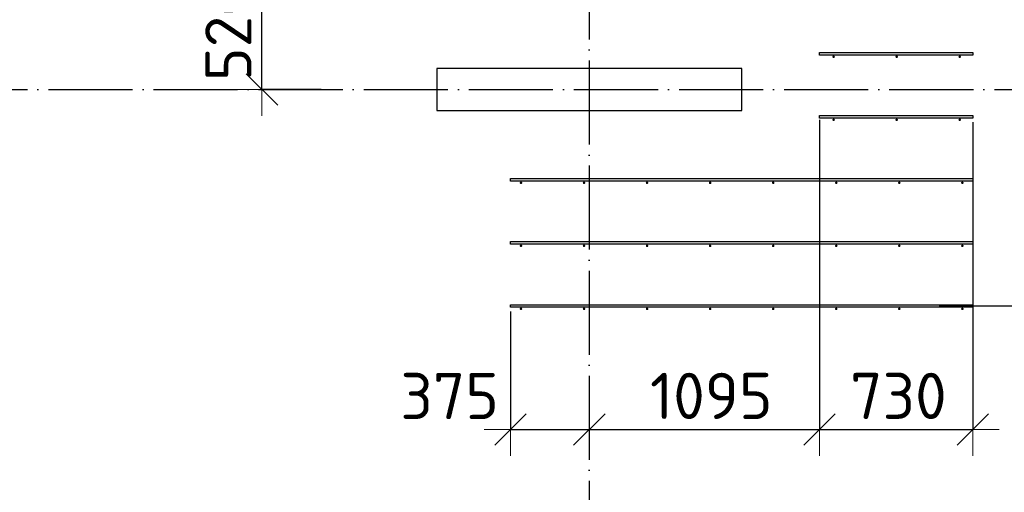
# Model space of a CAD drawing. Header units: millimetres. Extents: x 13527 to 139154, y -122592 to 61893.
# Tile 119 of 128: x 108070 to 112755, y 34783 to 37032. Entities that reach past the tile are written whole.
import ezdxf

# ---------------------------------------------------------------- set-up
doc = ezdxf.new("R2010")
doc.units = ezdxf.units.MM
doc.header["$PDMODE"] = 65
for name, pattern in [('______11', [500, 400, -50, 0, -50]), ('______2', [270, 200, -70]), ('______5', [1100, 800, -100, 100, -100])]:
    doc.linetypes.add(name, pattern=pattern)
for name, color, linetype, lineweight in [('Арм.стержн. Доп. арматура', 180, 'Continuous', 35), ('Колонна (2)', 7, 'Continuous', 35), ('Размерная линия_ общее', 7, 'Continuous', 13), ('Стена_ общее', 7, 'Continuous', 35)]:
    doc.layers.add(name, color=color, linetype=linetype, lineweight=lineweight)
doc.layers.add('Осевая линия_ общее', color=7, linetype='______5', lineweight=13, true_color=0xa0a0a0)
doc.styles.add('ISOCPEUR', font='ISOCPEUR')
doc.dimstyles.new('DIMSTYLE_3', dxfattribs={"dimtxt": 220, "dimasz": 250, "dimexe": 0, "dimexo": 0, "dimgap": 110, "dimtad": 2, "dimdec": 0, "dimrnd": 5, "dimzin": 12, "dimdsep": 46, "dimtxsty": 'ISOCPEUR', "dimblk1": 'ALL_ML_STRICH', "dimblk2": 'ALL_ML_STRICH', "dimsah": 1, "dimcen": 0, "dimclrd": 7, "dimclre": 256, "dimclrt": 7, "dimadec": 0, "dimazin": 0, "dimtfac": 1, "dimtdec": 0, "dimtix": 1, "dimtmove": 2, "dimatfit": 3, "dimfxl": 0, "dimtvp": 1.2, "dimtzin": 0, "dimlwd": 0, "dimlwe": -3, "dimarcsym": 0})
doc.dimstyles.new('DIMSTYLE_5', dxfattribs={"dimtxt": 220, "dimasz": 250, "dimexe": 0, "dimexo": 0, "dimgap": 110, "dimtad": 2, "dimdec": 0, "dimrnd": 5, "dimzin": 12, "dimdsep": 46, "dimtxsty": 'ISOCPEUR', "dimblk1": 'ALL_ML_STRICH', "dimblk2": 'ALL_ML_STRICH', "dimsah": 1, "dimcen": 0, "dimclrd": 7, "dimclre": 256, "dimclrt": 7, "dimadec": 0, "dimazin": 0, "dimtfac": 1, "dimtdec": 0, "dimtix": 1, "dimtmove": 2, "dimatfit": 3, "dimfxl": 0, "dimtzin": 0, "dimlwd": 0, "dimlwe": -3, "dimarcsym": 0})

# ---------------------------------------------------------------- blocks, each defined once
blk = doc.blocks.new('ALL_ML_STRICH')
at = {"color": 0, "linetype": 'ByBlock', "lineweight": -2}
for p, q in [((0, -0.5), (0, 0.5)), ((-0.3, -0.3), (0.3, 0.3)), ((-1, 0), (0.5, 0))]:
    blk.add_line(p, q, dxfattribs=at)
blk = doc.blocks.new('*D489')
at = {"layer": 'DEFPOINTS', "color": 7, "linetype": 'Continuous', "lineweight": 13, "transparency": 33554687}
for p in [(109734, 37220), (109222.7, 36700), (109524, 36700)]:
    blk.add_point(p, dxfattribs=at)
at = {"layer": 'Размерная линия_ общее', "color": 253, "linetype": 'Continuous', "lineweight": -2, "true_color": 0xa0a0a0, "transparency": 33554687}
for p, q in [((109714, 37220), (109222.7, 37220)), ((109504, 36700), (109222.7, 36700))]:
    blk.add_line(p, q, dxfattribs=at)
at = {"layer": 'Размерная линия_ общее', "color": 7, "linetype": 'Continuous', "lineweight": -2, "transparency": 33554687}
blk.add_line((109222.7, 36700), (109222.7, 37220), dxfattribs=at)
at = {"layer": 'Размерная линия_ общее', "color": 7, "linetype": 'Continuous', "lineweight": 13, "transparency": 33554687, "xscale": 250, "yscale": 250, "zscale": 250}
for p, rotation in [((109222.7, 37220), 90), ((109222.7, 36700), 270)]:
    blk.add_blockref('ALL_ML_STRICH', p, dxfattribs=dict(at, rotation=rotation))
at = {"layer": 'Размерная линия_ общее', "color": 7, "linetype": 'Continuous', "lineweight": 13, "transparency": 33554687, "insert": (109062.7, 36971), "char_height": 220, "width": 660, "attachment_point": 5, "rotation": 90, "style": 'ISOCPEUR'}
blk.add_mtext('\\A1;{520}', dxfattribs=at)
blk = doc.blocks.new('*D492')
at = {"layer": 'DEFPOINTS', "color": 7, "linetype": 'Continuous', "lineweight": 13, "transparency": 33554687}
for p in [(110405, 35664), (110780, 35092.4), (110405, 35082)]:
    blk.add_point(p, dxfattribs=at)
at = {"layer": 'Размерная линия_ общее', "color": 253, "linetype": 'Continuous', "lineweight": -2, "true_color": 0xa0a0a0, "transparency": 33554687}
for p, q in [((110405, 35644), (110405, 35082)), ((110780, 35082), (110780, 35082))]:
    blk.add_line(p, q, dxfattribs=at)
at = {"layer": 'Размерная линия_ общее', "color": 7, "linetype": 'Continuous', "lineweight": -2, "transparency": 33554687}
blk.add_line((110405, 35082), (110780, 35082), dxfattribs=at)
at = {"layer": 'Размерная линия_ общее', "color": 7, "linetype": 'Continuous', "lineweight": 13, "transparency": 33554687, "xscale": 250, "yscale": 250, "zscale": 250, "rotation": 180}
blk.add_blockref('ALL_ML_STRICH', (110405, 35082), dxfattribs=at)
at = {"layer": 'Размерная линия_ общее', "color": 7, "linetype": 'Continuous', "lineweight": 13, "transparency": 33554687, "xscale": 250, "yscale": 250, "zscale": 250}
blk.add_blockref('ALL_ML_STRICH', (110780, 35082), dxfattribs=at)
at = {"layer": 'Размерная линия_ общее', "color": 7, "linetype": 'Continuous', "lineweight": 13, "transparency": 33554687, "insert": (110115.5, 35241.5), "char_height": 220, "width": 660, "attachment_point": 5, "style": 'ISOCPEUR'}
blk.add_mtext('\\A1;{375}', dxfattribs=at)
blk = doc.blocks.new('*D493')
at = {"layer": 'DEFPOINTS', "color": 7, "linetype": 'Continuous', "lineweight": 13, "transparency": 33554687}
for p in [(111875, 36576), (110780, 35092.4), (110780, 35082)]:
    blk.add_point(p, dxfattribs=at)
at = {"layer": 'Размерная линия_ общее', "color": 253, "linetype": 'Continuous', "lineweight": -2, "true_color": 0xa0a0a0, "transparency": 33554687}
for p, q in [((111875, 36556), (111875, 35082)), ((110780, 35082), (110780, 35082))]:
    blk.add_line(p, q, dxfattribs=at)
at = {"layer": 'Размерная линия_ общее', "color": 7, "linetype": 'Continuous', "lineweight": -2, "transparency": 33554687}
blk.add_line((110780, 35082), (111875, 35082), dxfattribs=at)
at = {"layer": 'Размерная линия_ общее', "color": 7, "linetype": 'Continuous', "lineweight": 13, "transparency": 33554687, "xscale": 250, "yscale": 250, "zscale": 250, "rotation": 180}
blk.add_blockref('ALL_ML_STRICH', (110780, 35082), dxfattribs=at)
at = {"layer": 'Размерная линия_ общее', "color": 7, "linetype": 'Continuous', "lineweight": 13, "transparency": 33554687, "xscale": 250, "yscale": 250, "zscale": 250}
blk.add_blockref('ALL_ML_STRICH', (111875, 35082), dxfattribs=at)
at = {"layer": 'Размерная линия_ общее', "color": 7, "linetype": 'Continuous', "lineweight": 13, "transparency": 33554687, "insert": (111360.5, 35242), "char_height": 220, "width": 880, "attachment_point": 5, "style": 'ISOCPEUR'}
blk.add_mtext('\\A1;{1095}', dxfattribs=at)
blk = doc.blocks.new('*D494')
at = {"layer": 'DEFPOINTS', "color": 7, "linetype": 'Continuous', "lineweight": 13, "transparency": 33554687}
for p in [(111875, 36576), (112605, 36564), (111875, 35082)]:
    blk.add_point(p, dxfattribs=at)
at = {"layer": 'Размерная линия_ общее', "color": 253, "linetype": 'Continuous', "lineweight": -2, "true_color": 0xa0a0a0, "transparency": 33554687}
for p, q in [((111875, 36556), (111875, 35082)), ((112605, 36544), (112605, 35082))]:
    blk.add_line(p, q, dxfattribs=at)
at = {"layer": 'Размерная линия_ общее', "color": 7, "linetype": 'Continuous', "lineweight": -2, "transparency": 33554687}
blk.add_line((111875, 35082), (112605, 35082), dxfattribs=at)
at = {"layer": 'Размерная линия_ общее', "color": 7, "linetype": 'Continuous', "lineweight": 13, "transparency": 33554687, "xscale": 250, "yscale": 250, "zscale": 250, "rotation": 180}
blk.add_blockref('ALL_ML_STRICH', (111875, 35082), dxfattribs=at)
at = {"layer": 'Размерная линия_ общее', "color": 7, "linetype": 'Continuous', "lineweight": 13, "transparency": 33554687, "xscale": 250, "yscale": 250, "zscale": 250}
blk.add_blockref('ALL_ML_STRICH', (112605, 35082), dxfattribs=at)
at = {"layer": 'Размерная линия_ общее', "color": 7, "linetype": 'Continuous', "lineweight": 13, "transparency": 33554687, "insert": (112251, 35242), "char_height": 220, "width": 660, "attachment_point": 5, "style": 'ISOCPEUR'}
blk.add_mtext('\\A1;{730}', dxfattribs=at)
blk = doc.blocks.new('*D498')
at = {"layer": 'DEFPOINTS', "color": 7, "linetype": 'Continuous', "lineweight": 13, "transparency": 33554687}
for p in [(112496.3, 37770), (112500.5, 35670), (113190.9, 35670)]:
    blk.add_point(p, dxfattribs=at)
at = {"layer": 'Размерная линия_ общее', "color": 253, "linetype": 'Continuous', "lineweight": -2, "true_color": 0xa0a0a0, "transparency": 33554687}
for p, q in [((112516.3, 37770), (113190.9, 37770)), ((112520.5, 35670), (113190.9, 35670))]:
    blk.add_line(p, q, dxfattribs=at)
at = {"layer": 'Размерная линия_ общее', "color": 7, "linetype": 'Continuous', "lineweight": -2, "transparency": 33554687}
blk.add_line((113190.9, 35670), (113190.9, 37770), dxfattribs=at)
at = {"layer": 'Размерная линия_ общее', "color": 7, "linetype": 'Continuous', "lineweight": 13, "transparency": 33554687, "xscale": 250, "yscale": 250, "zscale": 250}
for p, rotation in [((113190.9, 37770), 90), ((113190.9, 35670), 270)]:
    blk.add_blockref('ALL_ML_STRICH', p, dxfattribs=dict(at, rotation=rotation))
at = {"layer": 'Размерная линия_ общее', "color": 7, "linetype": 'Continuous', "lineweight": 13, "transparency": 33554687, "insert": (112920.9, 35983), "char_height": 220, "width": 11, "attachment_point": 1, "rotation": 90, "line_spacing_factor": 0.60241, "style": 'ISOCPEUR'}
blk.add_mtext('7х300=2100', dxfattribs=at)
blk = doc.blocks.new('*D499')
at = {"layer": 'DEFPOINTS', "color": 7, "linetype": 'Continuous', "lineweight": 13, "transparency": 33554687}
for p in [(113547.3, 36700), (112425.4, 35670), (113693.2, 35670)]:
    blk.add_point(p, dxfattribs=at)
at = {"layer": 'Размерная линия_ общее', "color": 253, "linetype": 'Continuous', "lineweight": -2, "true_color": 0xa0a0a0, "transparency": 33554687}
for p, q in [((113567.3, 36700), (113693.2, 36700)), ((112445.4, 35670), (113693.2, 35670))]:
    blk.add_line(p, q, dxfattribs=at)
at = {"layer": 'Размерная линия_ общее', "color": 7, "linetype": 'Continuous', "lineweight": -2, "transparency": 33554687}
blk.add_line((113693.2, 35670), (113693.2, 36700), dxfattribs=at)
at = {"layer": 'Размерная линия_ общее', "color": 7, "linetype": 'Continuous', "lineweight": 13, "transparency": 33554687, "xscale": 250, "yscale": 250, "zscale": 250}
for p, rotation in [((113693.2, 36700), 90), ((113693.2, 35670), 270)]:
    blk.add_blockref('ALL_ML_STRICH', p, dxfattribs=dict(at, rotation=rotation))
at = {"layer": 'Размерная линия_ общее', "color": 7, "linetype": 'Continuous', "lineweight": 13, "transparency": 33554687, "insert": (113533.2, 36218), "char_height": 220, "width": 880, "attachment_point": 5, "rotation": 90, "style": 'ISOCPEUR'}
blk.add_mtext('\\A1;{1030}', dxfattribs=at)
blk = doc.blocks.new('*D500')
at = {"layer": 'DEFPOINTS', "color": 7, "linetype": 'Continuous', "lineweight": 13, "transparency": 33554687}
for p in [(112466.3, 37770), (113547.3, 36700), (113693.2, 36700)]:
    blk.add_point(p, dxfattribs=at)
at = {"layer": 'Размерная линия_ общее', "color": 253, "linetype": 'Continuous', "lineweight": -2, "true_color": 0xa0a0a0, "transparency": 33554687}
for p, q in [((112486.3, 37770), (113693.2, 37770)), ((113567.3, 36700), (113693.2, 36700))]:
    blk.add_line(p, q, dxfattribs=at)
at = {"layer": 'Размерная линия_ общее', "color": 7, "linetype": 'Continuous', "lineweight": -2, "transparency": 33554687}
blk.add_line((113693.2, 36700), (113693.2, 37770), dxfattribs=at)
at = {"layer": 'Размерная линия_ общее', "color": 7, "linetype": 'Continuous', "lineweight": 13, "transparency": 33554687, "xscale": 250, "yscale": 250, "zscale": 250}
for p, rotation in [((113693.2, 37770), 90), ((113693.2, 36700), 270)]:
    blk.add_blockref('ALL_ML_STRICH', p, dxfattribs=dict(at, rotation=rotation))
at = {"layer": 'Размерная линия_ общее', "color": 7, "linetype": 'Continuous', "lineweight": 13, "transparency": 33554687, "insert": (113533.2, 37268), "char_height": 220, "width": 880, "attachment_point": 5, "rotation": 90, "style": 'ISOCPEUR'}
blk.add_mtext('\\A1;{1070}', dxfattribs=at)
blk = doc.blocks.new('СЛОЖНЫЙ_ОБЪЕКТ_6')
at = {"layer": 'Колонна (2)', "color": 9, "lineweight": -3, "true_color": 0xc7c7c7, "transparency": 33554687}
for p, q in [((110055, 36800), (110055, 36600)), ((111505, 36800), (110055, 36800)), ((111505, 36600), (111505, 36800)), ((110055, 36600), (111505, 36600))]:
    blk.add_line(p, q, dxfattribs=at)

msp = doc.modelspace()

# ---------------------------------------------------------------- hatches: boundary and pattern name
at = {"layer": 'Арм.стержн. Доп. арматура', "linetype": 'Continuous', "lineweight": 35, "transparency": 33554687}
for points in [[(111948.5, 36856), (111948, 36858.3), (111946.7, 36860.2), (111944.8, 36861.5), (111942.5, 36862), (111940.2, 36861.5), (111938.3, 36860.2), (111937, 36858.3), (111936.5, 36856), (111937, 36853.7), (111938.3, 36851.8), (111940.2, 36850.5), (111942.5, 36850), (111944.8, 36850.5), (111946.7, 36851.8), (111948, 36853.7)], [(112248.5, 36856), (112248, 36858.3), (112246.7, 36860.2), (112244.8, 36861.5), (112242.5, 36862), (112240.2, 36861.5), (112238.3, 36860.2), (112237, 36858.3), (112236.5, 36856), (112237, 36853.7), (112238.3, 36851.8), (112240.2, 36850.5), (112242.5, 36850), (112244.8, 36850.5), (112246.7, 36851.8), (112248, 36853.7)], [(112548.5, 36856), (112548, 36858.3), (112546.7, 36860.2), (112544.8, 36861.5), (112542.5, 36862), (112540.2, 36861.5), (112538.3, 36860.2), (112537, 36858.3), (112536.5, 36856), (112537, 36853.7), (112538.3, 36851.8), (112540.2, 36850.5), (112542.5, 36850), (112544.8, 36850.5), (112546.7, 36851.8), (112548, 36853.7)], [(111948.5, 36556), (111948, 36558.3), (111946.7, 36560.2), (111944.8, 36561.5), (111942.5, 36562), (111940.2, 36561.5), (111938.3, 36560.2), (111937, 36558.3), (111936.5, 36556), (111937, 36553.7), (111938.3, 36551.8), (111940.2, 36550.5), (111942.5, 36550), (111944.8, 36550.5), (111946.7, 36551.8), (111948, 36553.7)], [(112248.5, 36556), (112248, 36558.3), (112246.7, 36560.2), (112244.8, 36561.5), (112242.5, 36562), (112240.2, 36561.5), (112238.3, 36560.2), (112237, 36558.3), (112236.5, 36556), (112237, 36553.7), (112238.3, 36551.8), (112240.2, 36550.5), (112242.5, 36550), (112244.8, 36550.5), (112246.7, 36551.8), (112248, 36553.7)], [(112548.5, 36556), (112548, 36558.3), (112546.7, 36560.2), (112544.8, 36561.5), (112542.5, 36562), (112540.2, 36561.5), (112538.3, 36560.2), (112537, 36558.3), (112536.5, 36556), (112537, 36553.7), (112538.3, 36551.8), (112540.2, 36550.5), (112542.5, 36550), (112544.8, 36550.5), (112546.7, 36551.8), (112548, 36553.7)], [(110461, 36256), (110460.5, 36258.3), (110459.2, 36260.2), (110457.3, 36261.5), (110455, 36262), (110452.7, 36261.5), (110450.8, 36260.2), (110449.5, 36258.3), (110449, 36256), (110449.5, 36253.7), (110450.8, 36251.8), (110452.7, 36250.5), (110455, 36250), (110457.3, 36250.5), (110459.2, 36251.8), (110460.5, 36253.7)], [(110761, 36256), (110760.5, 36258.3), (110759.2, 36260.2), (110757.3, 36261.5), (110755, 36262), (110752.7, 36261.5), (110750.8, 36260.2), (110749.5, 36258.3), (110749, 36256), (110749.5, 36253.7), (110750.8, 36251.8), (110752.7, 36250.5), (110755, 36250), (110757.3, 36250.5), (110759.2, 36251.8), (110760.5, 36253.7)], [(111061, 36256), (111060.5, 36258.3), (111059.2, 36260.2), (111057.3, 36261.5), (111055, 36262), (111052.7, 36261.5), (111050.8, 36260.2), (111049.5, 36258.3), (111049, 36256), (111049.5, 36253.7), (111050.8, 36251.8), (111052.7, 36250.5), (111055, 36250), (111057.3, 36250.5), (111059.2, 36251.8), (111060.5, 36253.7)], [(111361, 36256), (111360.5, 36258.3), (111359.2, 36260.2), (111357.3, 36261.5), (111355, 36262), (111352.7, 36261.5), (111350.8, 36260.2), (111349.5, 36258.3), (111349, 36256), (111349.5, 36253.7), (111350.8, 36251.8), (111352.7, 36250.5), (111355, 36250), (111357.3, 36250.5), (111359.2, 36251.8), (111360.5, 36253.7)], [(111661, 36256), (111660.5, 36258.3), (111659.2, 36260.2), (111657.3, 36261.5), (111655, 36262), (111652.7, 36261.5), (111650.8, 36260.2), (111649.5, 36258.3), (111649, 36256), (111649.5, 36253.7), (111650.8, 36251.8), (111652.7, 36250.5), (111655, 36250), (111657.3, 36250.5), (111659.2, 36251.8), (111660.5, 36253.7)], [(111961, 36256), (111960.5, 36258.3), (111959.2, 36260.2), (111957.3, 36261.5), (111955, 36262), (111952.7, 36261.5), (111950.8, 36260.2), (111949.5, 36258.3), (111949, 36256), (111949.5, 36253.7), (111950.8, 36251.8), (111952.7, 36250.5), (111955, 36250), (111957.3, 36250.5), (111959.2, 36251.8), (111960.5, 36253.7)], [(112261, 36256), (112260.5, 36258.3), (112259.2, 36260.2), (112257.3, 36261.5), (112255, 36262), (112252.7, 36261.5), (112250.8, 36260.2), (112249.5, 36258.3), (112249, 36256), (112249.5, 36253.7), (112250.8, 36251.8), (112252.7, 36250.5), (112255, 36250), (112257.3, 36250.5), (112259.2, 36251.8), (112260.5, 36253.7)], [(112561, 36256), (112560.5, 36258.3), (112559.2, 36260.2), (112557.3, 36261.5), (112555, 36262), (112552.7, 36261.5), (112550.8, 36260.2), (112549.5, 36258.3), (112549, 36256), (112549.5, 36253.7), (112550.8, 36251.8), (112552.7, 36250.5), (112555, 36250), (112557.3, 36250.5), (112559.2, 36251.8), (112560.5, 36253.7)], [(110461, 35956), (110460.5, 35958.3), (110459.2, 35960.2), (110457.3, 35961.5), (110455, 35962), (110452.7, 35961.5), (110450.8, 35960.2), (110449.5, 35958.3), (110449, 35956), (110449.5, 35953.7), (110450.8, 35951.8), (110452.7, 35950.5), (110455, 35950), (110457.3, 35950.5), (110459.2, 35951.8), (110460.5, 35953.7)], [(110761, 35956), (110760.5, 35958.3), (110759.2, 35960.2), (110757.3, 35961.5), (110755, 35962), (110752.7, 35961.5), (110750.8, 35960.2), (110749.5, 35958.3), (110749, 35956), (110749.5, 35953.7), (110750.8, 35951.8), (110752.7, 35950.5), (110755, 35950), (110757.3, 35950.5), (110759.2, 35951.8), (110760.5, 35953.7)], [(111061, 35956), (111060.5, 35958.3), (111059.2, 35960.2), (111057.3, 35961.5), (111055, 35962), (111052.7, 35961.5), (111050.8, 35960.2), (111049.5, 35958.3), (111049, 35956), (111049.5, 35953.7), (111050.8, 35951.8), (111052.7, 35950.5), (111055, 35950), (111057.3, 35950.5), (111059.2, 35951.8), (111060.5, 35953.7)], [(111361, 35956), (111360.5, 35958.3), (111359.2, 35960.2), (111357.3, 35961.5), (111355, 35962), (111352.7, 35961.5), (111350.8, 35960.2), (111349.5, 35958.3), (111349, 35956), (111349.5, 35953.7), (111350.8, 35951.8), (111352.7, 35950.5), (111355, 35950), (111357.3, 35950.5), (111359.2, 35951.8), (111360.5, 35953.7)], [(111661, 35956), (111660.5, 35958.3), (111659.2, 35960.2), (111657.3, 35961.5), (111655, 35962), (111652.7, 35961.5), (111650.8, 35960.2), (111649.5, 35958.3), (111649, 35956), (111649.5, 35953.7), (111650.8, 35951.8), (111652.7, 35950.5), (111655, 35950), (111657.3, 35950.5), (111659.2, 35951.8), (111660.5, 35953.7)], [(111961, 35956), (111960.5, 35958.3), (111959.2, 35960.2), (111957.3, 35961.5), (111955, 35962), (111952.7, 35961.5), (111950.8, 35960.2), (111949.5, 35958.3), (111949, 35956), (111949.5, 35953.7), (111950.8, 35951.8), (111952.7, 35950.5), (111955, 35950), (111957.3, 35950.5), (111959.2, 35951.8), (111960.5, 35953.7)], [(112261, 35956), (112260.5, 35958.3), (112259.2, 35960.2), (112257.3, 35961.5), (112255, 35962), (112252.7, 35961.5), (112250.8, 35960.2), (112249.5, 35958.3), (112249, 35956), (112249.5, 35953.7), (112250.8, 35951.8), (112252.7, 35950.5), (112255, 35950), (112257.3, 35950.5), (112259.2, 35951.8), (112260.5, 35953.7)], [(112561, 35956), (112560.5, 35958.3), (112559.2, 35960.2), (112557.3, 35961.5), (112555, 35962), (112552.7, 35961.5), (112550.8, 35960.2), (112549.5, 35958.3), (112549, 35956), (112549.5, 35953.7), (112550.8, 35951.8), (112552.7, 35950.5), (112555, 35950), (112557.3, 35950.5), (112559.2, 35951.8), (112560.5, 35953.7)], [(110461, 35656), (110460.5, 35658.3), (110459.2, 35660.2), (110457.3, 35661.5), (110455, 35662), (110452.7, 35661.5), (110450.8, 35660.2), (110449.5, 35658.3), (110449, 35656), (110449.5, 35653.7), (110450.8, 35651.8), (110452.7, 35650.5), (110455, 35650), (110457.3, 35650.5), (110459.2, 35651.8), (110460.5, 35653.7)], [(110761, 35656), (110760.5, 35658.3), (110759.2, 35660.2), (110757.3, 35661.5), (110755, 35662), (110752.7, 35661.5), (110750.8, 35660.2), (110749.5, 35658.3), (110749, 35656), (110749.5, 35653.7), (110750.8, 35651.8), (110752.7, 35650.5), (110755, 35650), (110757.3, 35650.5), (110759.2, 35651.8), (110760.5, 35653.7)], [(111061, 35656), (111060.5, 35658.3), (111059.2, 35660.2), (111057.3, 35661.5), (111055, 35662), (111052.7, 35661.5), (111050.8, 35660.2), (111049.5, 35658.3), (111049, 35656), (111049.5, 35653.7), (111050.8, 35651.8), (111052.7, 35650.5), (111055, 35650), (111057.3, 35650.5), (111059.2, 35651.8), (111060.5, 35653.7)], [(111361, 35656), (111360.5, 35658.3), (111359.2, 35660.2), (111357.3, 35661.5), (111355, 35662), (111352.7, 35661.5), (111350.8, 35660.2), (111349.5, 35658.3), (111349, 35656), (111349.5, 35653.7), (111350.8, 35651.8), (111352.7, 35650.5), (111355, 35650), (111357.3, 35650.5), (111359.2, 35651.8), (111360.5, 35653.7)], [(111661, 35656), (111660.5, 35658.3), (111659.2, 35660.2), (111657.3, 35661.5), (111655, 35662), (111652.7, 35661.5), (111650.8, 35660.2), (111649.5, 35658.3), (111649, 35656), (111649.5, 35653.7), (111650.8, 35651.8), (111652.7, 35650.5), (111655, 35650), (111657.3, 35650.5), (111659.2, 35651.8), (111660.5, 35653.7)], [(111961, 35656), (111960.5, 35658.3), (111959.2, 35660.2), (111957.3, 35661.5), (111955, 35662), (111952.7, 35661.5), (111950.8, 35660.2), (111949.5, 35658.3), (111949, 35656), (111949.5, 35653.7), (111950.8, 35651.8), (111952.7, 35650.5), (111955, 35650), (111957.3, 35650.5), (111959.2, 35651.8), (111960.5, 35653.7)], [(112261, 35656), (112260.5, 35658.3), (112259.2, 35660.2), (112257.3, 35661.5), (112255, 35662), (112252.7, 35661.5), (112250.8, 35660.2), (112249.5, 35658.3), (112249, 35656), (112249.5, 35653.7), (112250.8, 35651.8), (112252.7, 35650.5), (112255, 35650), (112257.3, 35650.5), (112259.2, 35651.8), (112260.5, 35653.7)], [(112561, 35656), (112560.5, 35658.3), (112559.2, 35660.2), (112557.3, 35661.5), (112555, 35662), (112552.7, 35661.5), (112550.8, 35660.2), (112549.5, 35658.3), (112549, 35656), (112549.5, 35653.7), (112550.8, 35651.8), (112552.7, 35650.5), (112555, 35650), (112557.3, 35650.5), (112559.2, 35651.8), (112560.5, 35653.7)]]:
    msp.add_hatch(color=34, dxfattribs=at).paths.add_polyline_path(points)

# ---------------------------------------------------------------- linework, layer by layer
at = {"layer": 'Арм.стержн. Доп. арматура', "color": 34, "linetype": 'Continuous', "lineweight": 25, "transparency": 33554687}
for points in [[(111875, 36876), (112605, 36876), (112605, 36864), (111875, 36864), (111875, 36876)], [(111875, 36876), (112605, 36876), (112605, 36864), (111875, 36864), (111875, 36876)], [(111875, 36576), (112605, 36576), (112605, 36564), (111875, 36564), (111875, 36576)], [(111875, 36576), (112605, 36576), (112605, 36564), (111875, 36564), (111875, 36576)], [(110405, 36276), (112605, 36276), (112605, 36264), (110405, 36264), (110405, 36276)], [(110405, 36276), (112605, 36276), (112605, 36264), (110405, 36264), (110405, 36276)], [(110405, 35976), (112605, 35976), (112605, 35964), (110405, 35964), (110405, 35976)], [(110405, 35976), (112605, 35976), (112605, 35964), (110405, 35964), (110405, 35976)], [(110405, 35676), (112605, 35676), (112605, 35664), (110405, 35664), (110405, 35676)], [(110405, 35676), (112605, 35676), (112605, 35664), (110405, 35664), (110405, 35676)]]:
    msp.add_lwpolyline(points, dxfattribs=at)
at = {"layer": 'Осевая линия_ общее', "color": 253, "linetype": '______11', "lineweight": -3, "true_color": 0xa0a0a0, "transparency": 33554687}
for p, q in [((110780, 46340), (110780, 28122.1)), ((75200, 36700), (119325.4, 36700))]:
    msp.add_line(p, q, dxfattribs=at)

# ---------------------------------------------------------------- block references
at = {"layer": 'Стена_ общее', "color": 9, "linetype": '______2', "lineweight": -3, "true_color": 0xc7c7c7, "transparency": 33554687}
msp.add_blockref('СЛОЖНЫЙ_ОБЪЕКТ_6', (0, 0), dxfattribs=at)

# ---------------------------------------------------------------- dimensions: what is measured, and where the dimension line sits
at = {"layer": 'Размерная линия_ общее', "color": 7, "linetype": 'Continuous', "lineweight": 13, "transparency": 33554687}
for base, p1, p2, dimstyle, picture, middle in [((113693.2, 37770), (113567.3, 36700), (112486.3, 37770), 'DIMSTYLE_5', '*D500', (113533.2, 37268)), ((109222.7, 37220), (109504, 36700), (109714, 37220), 'DIMSTYLE_3', '*D489', (109062.7, 36971)), ((113693.2, 36700), (112445.4, 35670), (113567.3, 36700), 'DIMSTYLE_5', '*D499', (113533.2, 36218))]:
    dim = msp.add_linear_dim(base=base, p1=p1, p2=p2, angle=90, dimstyle=dimstyle, override={"dimpost": '<>', "dimclrd": 7, "dimclre": 253, "dimclrt": 7, "dimlwd": 0, "dimlwe": 65533}, dxfattribs=at)
    dim.commit()
    dim.dimension.update_dxf_attribs({"geometry": picture, "text_midpoint": middle, "dimtype": 160})
dim = msp.add_linear_dim(base=(113190.9, 37770), p1=(112520.5, 35670), p2=(112516.3, 37770), angle=90, text='7х300=2100', dimstyle='DIMSTYLE_5', override={"dimpost": '<>', "dimclrd": 7, "dimclre": 253, "dimclrt": 7, "dimlwd": 0, "dimlwe": 65533}, dxfattribs=at)
dim.commit()
dim.dimension.update_dxf_attribs({"geometry": '*D498', "text_midpoint": (113080.9, 36720), "dimtype": 160})
for base, p1, p2, dimstyle, picture, middle in [((111875, 35082), (110780, 35082), (111875, 36556), 'DIMSTYLE_5', '*D493', (111360.5, 35242)), ((112605, 35082), (111875, 36556), (112605, 36544), 'DIMSTYLE_5', '*D494', (112251, 35242)), ((110780, 35082), (110405, 35644), (110780, 35082), 'DIMSTYLE_3', '*D492', (110115.5, 35241.5))]:
    dim = msp.add_linear_dim(base=base, p1=p1, p2=p2, dimstyle=dimstyle, override={"dimpost": '<>', "dimclrd": 7, "dimclre": 253, "dimclrt": 7, "dimlwd": 0, "dimlwe": 65533}, dxfattribs=at)
    dim.commit()
    dim.dimension.update_dxf_attribs({"geometry": picture, "text_midpoint": middle, "dimtype": 160})

doc.saveas('drawing.dxf')
